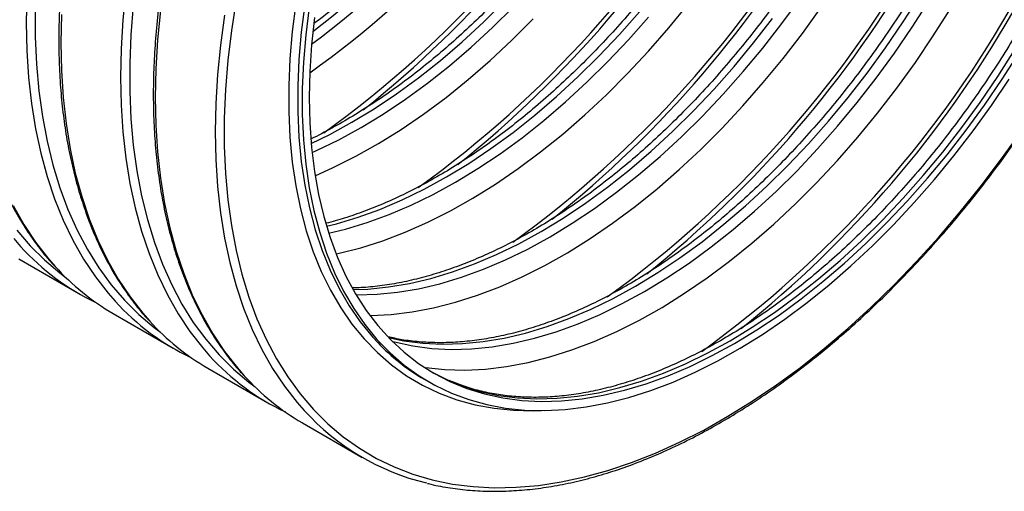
# Model space of a CAD drawing. Header units: millimetres. Extents: x 0 to 140, y 0 to 108.
# Tile 5 of 8: x 110 to 130, y 65 to 74. Entities that reach past the tile are written whole.
import ezdxf

# ---------------------------------------------------------------- set-up
doc = ezdxf.new("R2010")
doc.units = ezdxf.units.MM
doc.header["$LTSCALE"] = 0.5

msp = doc.modelspace()

# ---------------------------------------------------------------- linework, layer by layer
for p, q in [((110.118, 69.492), (111.312, 68.803)), ((112.003, 68.404), (113.198, 67.714)), ((113.889, 67.315), (115.083, 66.626)), ((118.207, 67.093), (118.298, 67.041)), ((115.774, 66.227), (116.969, 65.537))]:
    msp.add_line(p, q)
at = {"flags": 128}
for points in [[(112.254, 74.844), (112.195, 74.255), (112.16, 73.678), (112.148, 73.112), (112.16, 72.56), (112.195, 72.023), (112.254, 71.501), (112.335, 70.997), (112.44, 70.512), (112.567, 70.046), (112.716, 69.6), (112.888, 69.177), (113.081, 68.776), (113.296, 68.399), (113.531, 68.046), (113.787, 67.719), (113.924, 67.562)], [(110.275, 74.766), (110.263, 74.201), (110.275, 73.648), (110.31, 73.111), (110.368, 72.59), (110.45, 72.086), (110.554, 71.6), (110.681, 71.134), (110.831, 70.689), (111.002, 70.265), (111.196, 69.864), (111.41, 69.487), (111.646, 69.134), (111.901, 68.807), (112.038, 68.651)], [(114.452, 74.65), (114.358, 74.048), (114.288, 73.454), (114.241, 72.871), (114.217, 72.3), (114.217, 71.741), (114.241, 71.197), (114.288, 70.668), (114.358, 70.157), (114.452, 69.663), (114.568, 69.188), (114.708, 68.733), (114.869, 68.3), (115.053, 67.89), (115.258, 67.503), (115.485, 67.14), (115.732, 66.802), (115.999, 66.49), (116.285, 66.205), (116.59, 65.948), (116.912, 65.718), (117.252, 65.517), (117.609, 65.345), (117.98, 65.202), (118.367, 65.089), (118.767, 65.006), (119.18, 64.954), (119.604, 64.932), (120.04, 64.94), (120.485, 64.978), (120.939, 65.047), (121.4, 65.146), (121.868, 65.275), (122.341, 65.433), (122.819, 65.621), (123.3, 65.837), (123.783, 66.082), (124.266, 66.355), (124.75, 66.654), (125.232, 66.98), (125.711, 67.331), (126.187, 67.707), (126.657, 68.107), (127.122, 68.53), (127.58, 68.974), (128.03, 69.44), (128.47, 69.925), (128.9, 70.429), (129.319, 70.95), (129.726, 71.487), (130.119, 72.039)], [(116.846, 68.778), (116.864, 68.777), (117.265, 68.788), (117.675, 68.829), (118.094, 68.899), (118.52, 68.999), (118.952, 69.129), (119.389, 69.288), (119.829, 69.475), (120.272, 69.69), (120.716, 69.933), (121.16, 70.203), (121.603, 70.499), (122.044, 70.82), (122.48, 71.166), (122.912, 71.535), (123.338, 71.927), (123.757, 72.34), (124.168, 72.773), (124.569, 73.225), (124.959, 73.695), (125.338, 74.182), (125.704, 74.684)], [(117.491, 67.926), (117.8, 67.862), (118.178, 67.813), (118.569, 67.793), (118.97, 67.804), (119.38, 67.844), (119.799, 67.915), (120.225, 68.015), (120.657, 68.145), (121.094, 68.303), (121.534, 68.491), (121.977, 68.706), (122.421, 68.949), (122.865, 69.219), (123.308, 69.515), (123.749, 69.836), (124.185, 70.182), (124.617, 70.551), (125.043, 70.942), (125.462, 71.355), (125.872, 71.789), (126.273, 72.241), (126.664, 72.711), (127.043, 73.198), (127.409, 73.7), (127.761, 74.215), (128.099, 74.744)], [(110.446, 74.477), (110.446, 73.918), (110.469, 73.374), (110.516, 72.845), (110.587, 72.334), (110.681, 71.84), (110.797, 71.365), (110.936, 70.911), (111.098, 70.478), (111.282, 70.067), (111.487, 69.68), (111.714, 69.317), (111.961, 68.979), (112.227, 68.667), (112.514, 68.382), (112.818, 68.125), (112.945, 68.03)], [(112.402, 74.543), (112.355, 73.96), (112.331, 73.388), (112.331, 72.83), (112.355, 72.286), (112.402, 71.757), (112.472, 71.245), (112.566, 70.751), (112.683, 70.276), (112.822, 69.822), (112.984, 69.389), (113.168, 68.978), (113.373, 68.591), (113.599, 68.228), (113.846, 67.891), (114.113, 67.579), (114.399, 67.294), (114.704, 67.036), (114.83, 66.941)], [(115.644, 74.585), (115.573, 74.028), (115.526, 73.482), (115.503, 72.946), (115.503, 72.424), (115.526, 71.916), (115.573, 71.423), (115.644, 70.948), (115.737, 70.491), (115.853, 70.053), (115.992, 69.636), (116.152, 69.24), (116.335, 68.868), (116.539, 68.519), (116.763, 68.195), (117.008, 67.897), (117.272, 67.625), (117.555, 67.38), (117.855, 67.163), (118.173, 66.975), (118.507, 66.816), (118.857, 66.686), (119.22, 66.586), (119.598, 66.515), (119.988, 66.475), (120.389, 66.465), (120.544, 66.47)], [(115.822, 74.562), (115.753, 74.01), (115.706, 73.469), (115.683, 72.939), (115.683, 72.422), (115.706, 71.919), (115.753, 71.431), (115.822, 70.96), (115.914, 70.508), (116.029, 70.074), (116.167, 69.661), (116.326, 69.27), (116.507, 68.901), (116.709, 68.555), (116.931, 68.235), (117.173, 67.939), (117.278, 67.826)], [(115.912, 74.509), (115.843, 73.958), (115.796, 73.417), (115.773, 72.887), (115.773, 72.37), (115.796, 71.867), (115.843, 71.379), (115.912, 70.908), (116.005, 70.455), (116.12, 70.022), (116.257, 69.609), (116.416, 69.217), (116.597, 68.849), (116.799, 68.503), (117.021, 68.183), (117.263, 67.887), (117.525, 67.618), (117.805, 67.376), (118.102, 67.161), (118.417, 66.975), (118.748, 66.817), (119.094, 66.688), (119.454, 66.589), (119.828, 66.519), (120.214, 66.48), (120.611, 66.47), (121.018, 66.49), (121.435, 66.541), (121.859, 66.621), (122.291, 66.731), (122.728, 66.87), (123.169, 67.038), (123.614, 67.234), (124.061, 67.459), (124.509, 67.711), (124.957, 67.989), (125.403, 68.294), (125.846, 68.623), (126.285, 68.977), (126.72, 69.354), (127.148, 69.753), (127.569, 70.174), (127.981, 70.614), (128.383, 71.073), (128.775, 71.55), (129.155, 72.044), (129.522, 72.552), (129.875, 73.074)], [(115.951, 71.79), (116.32, 71.972), (116.764, 72.215), (117.208, 72.484), (117.651, 72.78), (118.092, 73.102), (118.529, 73.447), (118.961, 73.816), (119.386, 74.208), (119.805, 74.621)], [(115.968, 71.612), (116.058, 71.652), (116.501, 71.867), (116.945, 72.11), (117.389, 72.38), (117.832, 72.676), (118.273, 72.997), (118.709, 73.343), (119.141, 73.712), (119.567, 74.104), (119.986, 74.517)], [(116.447, 69.592), (116.506, 69.605), (116.941, 69.716), (117.382, 69.856), (117.827, 70.025), (118.276, 70.223), (118.727, 70.45), (119.178, 70.704), (119.63, 70.985), (120.08, 71.292), (120.527, 71.624), (120.97, 71.981), (121.408, 72.361), (121.84, 72.764), (122.264, 73.188), (122.68, 73.632), (123.086, 74.095), (123.481, 74.577)], [(117.122, 68.364), (117.133, 68.364), (117.543, 68.385), (117.964, 68.435), (118.392, 68.516), (118.827, 68.627), (119.268, 68.767), (119.713, 68.937), (120.162, 69.135), (120.612, 69.361), (121.064, 69.615), (121.515, 69.896), (121.965, 70.203), (122.412, 70.536), (122.856, 70.892), (123.294, 71.273), (123.725, 71.675), (124.15, 72.099), (124.565, 72.544), (124.971, 73.007), (125.366, 73.488), (125.75, 73.985), (126.12, 74.498)], [(117.567, 67.849), (117.614, 67.837), (117.98, 67.758), (118.359, 67.708), (118.75, 67.689), (119.151, 67.699), (119.561, 67.74), (119.98, 67.811), (120.406, 67.911), (120.838, 68.04), (121.274, 68.199), (121.715, 68.386), (122.158, 68.602), (122.602, 68.845), (123.046, 69.115), (123.489, 69.41), (123.929, 69.732), (124.366, 70.077), (124.798, 70.446), (125.224, 70.838), (125.643, 71.251), (126.053, 71.684), (126.454, 72.137), (126.845, 72.607), (127.223, 73.093), (127.589, 73.595), (127.942, 74.111), (128.28, 74.639)], [(118.213, 67.328), (118.228, 67.325), (118.618, 67.285), (119.018, 67.276), (119.429, 67.296), (119.849, 67.347), (120.277, 67.428), (120.712, 67.538), (121.153, 67.679), (121.598, 67.848), (122.047, 68.046), (122.498, 68.273), (122.95, 68.527), (123.401, 68.808), (123.851, 69.115), (124.298, 69.447), (124.741, 69.804), (125.179, 70.184), (125.611, 70.587), (126.035, 71.011), (126.451, 71.455), (126.857, 71.918), (127.252, 72.399), (127.635, 72.897), (128.005, 73.41), (128.362, 73.936), (128.703, 74.475)], [(110.966, 74.367), (110.954, 73.802), (110.966, 73.249), (111.001, 72.712), (111.059, 72.191), (111.141, 71.687), (111.245, 71.201), (111.372, 70.735), (111.522, 70.29), (111.694, 69.866), (111.887, 69.465), (112.102, 69.088), (112.337, 68.735), (112.592, 68.408), (112.729, 68.252)], [(112.945, 74.445), (112.887, 73.856), (112.851, 73.279), (112.84, 72.713), (112.851, 72.161), (112.887, 71.624), (112.945, 71.102), (113.026, 70.598), (113.131, 70.113), (113.258, 69.647), (113.408, 69.201), (113.579, 68.778), (113.773, 68.377), (113.987, 68), (114.222, 67.647), (114.478, 67.319), (114.615, 67.163)], [(114.221, 74.354), (114.139, 73.756), (114.081, 73.167), (114.046, 72.589), (114.034, 72.024), (114.046, 71.471), (114.081, 70.934), (114.139, 70.413), (114.221, 69.909), (114.325, 69.423), (114.452, 68.957), (114.602, 68.512), (114.774, 68.088), (114.967, 67.687), (115.182, 67.31), (115.417, 66.957), (115.672, 66.63), (115.809, 66.474)], [(116.016, 74.302), (115.958, 73.76), (115.923, 73.228), (115.912, 72.708), (115.923, 72.202), (115.958, 71.711), (116.016, 71.236), (116.097, 70.778), (116.201, 70.339), (116.327, 69.92), (116.475, 69.522), (116.645, 69.147), (116.837, 68.794), (117.049, 68.465), (117.281, 68.162), (117.532, 67.885), (117.803, 67.634), (118.091, 67.41), (118.397, 67.215), (118.719, 67.048), (119.057, 66.909), (119.41, 66.801), (119.776, 66.721), (120.154, 66.672), (120.545, 66.653), (120.946, 66.663), (121.356, 66.704), (121.775, 66.774), (122.201, 66.874), (122.633, 67.004), (123.07, 67.163), (123.51, 67.35), (123.953, 67.565), (124.397, 67.808), (124.841, 68.078), (125.284, 68.374), (125.724, 68.695), (126.161, 69.041), (126.593, 69.41), (127.019, 69.802), (127.438, 70.215), (127.848, 70.648), (128.249, 71.1), (128.64, 71.57), (129.018, 72.057), (129.385, 72.559), (129.737, 73.075), (130.075, 73.603)], [(116.029, 71.15), (116.39, 71.312), (116.841, 71.538), (117.293, 71.792), (117.744, 72.073), (118.194, 72.38), (118.641, 72.713), (119.084, 73.069), (119.523, 73.45), (119.954, 73.852), (120.379, 74.276)], [(116.257, 70.142), (116.454, 70.192), (116.886, 70.322), (117.323, 70.48), (117.763, 70.668), (118.206, 70.883), (118.65, 71.126), (119.094, 71.396), (119.537, 71.692), (119.977, 72.013), (120.414, 72.359), (120.846, 72.728), (121.272, 73.119), (121.691, 73.532), (122.101, 73.966), (122.502, 74.418)], [(116.299, 70.007), (116.635, 70.088), (117.067, 70.217), (117.503, 70.376), (117.944, 70.563), (118.387, 70.779), (118.831, 71.022), (119.275, 71.292), (119.718, 71.587), (120.158, 71.909), (120.595, 72.254), (121.027, 72.623), (121.453, 73.015), (121.872, 73.428), (122.282, 73.861), (122.683, 74.314)], [(116.786, 68.882), (117.084, 68.892), (117.495, 68.933), (117.913, 69.003), (118.339, 69.104), (118.771, 69.233), (119.208, 69.392), (119.649, 69.579), (120.091, 69.795), (120.536, 70.038), (120.98, 70.307), (121.422, 70.603), (121.863, 70.925), (122.3, 71.27), (122.732, 71.639), (123.158, 72.031), (123.576, 72.444), (123.987, 72.877), (124.388, 73.329), (124.778, 73.8), (125.157, 74.286)], [(118.724, 67.057), (118.967, 66.962), (119.319, 66.853), (119.685, 66.773), (120.064, 66.724), (120.454, 66.705), (120.855, 66.715), (121.266, 66.756), (121.685, 66.826), (122.111, 66.927), (122.543, 67.056), (122.979, 67.215), (123.42, 67.402), (123.863, 67.618), (124.307, 67.861), (124.751, 68.13), (125.194, 68.426), (125.634, 68.747), (126.071, 69.093), (126.503, 69.462), (126.929, 69.854), (127.348, 70.267), (127.758, 70.7), (128.159, 71.152), (128.549, 71.623), (128.928, 72.109), (129.294, 72.611), (129.647, 73.127), (129.984, 73.655)], [(110.002, 70.554), (110.216, 70.177), (110.451, 69.824), (110.707, 69.496), (110.844, 69.34)], [(110.075, 70.068), (110.342, 69.756), (110.628, 69.471), (110.933, 69.213), (111.059, 69.118)], [(110.015, 69.896), (110.153, 69.739)], [(118.353, 67.241), (118.629, 67.1), (118.724, 67.057)]]:
    msp.add_lwpolyline(points, dxfattribs=at)
for centre, radius, start, end in [((103.426, 89.714), 21.837, 305.8023, 354.1609), ((104.759, 88.944), 19.297, 305.3458, 354.6596), ((104.658, 89.002), 18.964, 306.5806, 353.4247), ((104.387, 89.159), 19.067, 307.4628, 352.5426), ((103.01, 89.956), 22.394, 308.6247, 351.2028), ((105.312, 88.625), 21.837, 305.8023, 354.1609), ((104.895, 88.867), 22.394, 308.6247, 351.2028), ((107.197, 87.537), 21.837, 305.8023, 354.1609), ((106.781, 87.779), 22.394, 308.6247, 351.2028), ((109.083, 86.448), 21.837, 305.8023, 354.1609), ((108.667, 86.69), 22.394, 308.6247, 351.2028), ((110.969, 85.36), 21.837, 305.8023, 354.1609), ((110.552, 85.602), 22.394, 308.6247, 351.2028), ((113.727, 72.982), 4.826, 222.2101, 244.7174), ((114.438, 72.604), 4.855, 222.2413, 239.9013), ((115.613, 71.893), 4.826, 222.2101, 244.7174), ((116.323, 71.515), 4.855, 222.2413, 239.9013), ((120.298, 70.701), 4.17, 223.5967, 239.9101), ((117.498, 70.805), 4.826, 222.2101, 244.7174), ((118.209, 70.427), 4.855, 222.2413, 239.9013), ((119.373, 69.703), 4.809, 222.1842, 256.4732)]:
    msp.add_arc(centre, radius, start, end)
for points, knots in [([(117.245, 97.83), (117.189, 97.844), (117.007, 97.888), (116.688, 97.934), (116.287, 97.969), (115.876, 97.975), (115.456, 97.954), (115.027, 97.906), (114.591, 97.832), (114.149, 97.73), (113.701, 97.601), (113.249, 97.446), (112.793, 97.265), (112.335, 97.058), (111.875, 96.826), (111.415, 96.569), (110.955, 96.288), (110.496, 95.983), (110.039, 95.656), (109.586, 95.306), (109.137, 94.935), (108.693, 94.543), (108.255, 94.131), (107.824, 93.7), (107.401, 93.251), (106.987, 92.785), (106.582, 92.302), (106.187, 91.805), (105.804, 91.293), (105.432, 90.769), (105.074, 90.232), (104.729, 89.685), (104.398, 89.127), (104.082, 88.562), (103.781, 87.988), (103.497, 87.409), (103.229, 86.825), (102.979, 86.237), (102.747, 85.646), (102.533, 85.054), (102.338, 84.462), (102.162, 83.871), (102.006, 83.283), (101.869, 82.698), (101.753, 82.118), (101.658, 81.544), (101.583, 80.977), (101.529, 80.418), (101.496, 79.869), (101.484, 79.331), (101.493, 78.805), (101.523, 78.291), (101.575, 77.792), (101.647, 77.307), (101.741, 76.839), (101.855, 76.387), (101.99, 75.954), (102.144, 75.54), (102.319, 75.145), (102.514, 74.772), (102.727, 74.42), (102.96, 74.092), (103.145, 73.856), (103.259, 73.738), (103.282, 73.713)], [0, 0, 0, 0, 0.0072728, 0.0236344, 0.0400144, 0.0564139, 0.0728323, 0.0892683, 0.1057196, 0.1221836, 0.1386578, 0.1551397, 0.1716271, 0.1881181, 0.2046113, 0.2211053, 0.2375991, 0.2540921, 0.2705838, 0.2870739, 0.3035624, 0.3200491, 0.3365341, 0.3530174, 0.3694992, 0.3859796, 0.4024586, 0.4189366, 0.4354136, 0.4518898, 0.4683655, 0.4848408, 0.5013158, 0.5177908, 0.534266, 0.5507414, 0.5672173, 0.5836939, 0.6001714, 0.6166499, 0.6331296, 0.6496108, 0.6660935, 0.6825779, 0.6990643, 0.7155526, 0.732043, 0.7485354, 0.7650299, 0.7815262, 0.7980242, 0.8145233, 0.831023, 0.847522, 0.8640191, 0.8805127, 0.8970009, 0.9134815, 0.9299517, 0.9464089, 0.9628504, 0.9792739, 0.9956777, 1, 1, 1, 1]), ([(119.131, 96.742), (119.075, 96.755), (118.893, 96.799), (118.573, 96.845), (118.173, 96.88), (117.761, 96.886), (117.341, 96.866), (116.913, 96.818), (116.477, 96.743), (116.034, 96.641), (115.587, 96.513), (115.134, 96.358), (114.679, 96.176), (114.22, 95.97), (113.761, 95.737), (113.3, 95.481), (112.84, 95.2), (112.381, 94.895), (111.925, 94.567), (111.472, 94.217), (111.023, 93.846), (110.579, 93.454), (110.141, 93.042), (109.71, 92.611), (109.287, 92.162), (108.872, 91.696), (108.467, 91.214), (108.073, 90.716), (107.689, 90.205), (107.318, 89.68), (106.959, 89.144), (106.614, 88.596), (106.283, 88.039), (105.967, 87.473), (105.667, 86.9), (105.382, 86.321), (105.115, 85.736), (104.865, 85.148), (104.633, 84.558), (104.419, 83.966), (104.224, 83.374), (104.048, 82.783), (103.891, 82.194), (103.755, 81.609), (103.639, 81.029), (103.543, 80.455), (103.468, 79.888), (103.414, 79.33), (103.381, 78.781), (103.369, 78.243), (103.379, 77.716), (103.409, 77.203), (103.46, 76.703), (103.533, 76.219), (103.626, 75.75), (103.74, 75.299), (103.875, 74.865), (104.03, 74.451), (104.205, 74.057), (104.399, 73.683), (104.612, 73.331), (104.845, 73.003), (105.031, 72.768), (105.144, 72.65), (105.168, 72.625)], [0, 0, 0, 0, 0.007273, 0.023634, 0.040014, 0.056414, 0.072832, 0.089268, 0.10572, 0.122184, 0.138658, 0.15514, 0.171627, 0.188118, 0.204611, 0.221105, 0.237599, 0.254092, 0.270584, 0.287074, 0.303562, 0.320049, 0.336534, 0.353017, 0.369499, 0.38598, 0.402459, 0.418937, 0.435414, 0.45189, 0.468365, 0.484841, 0.501316, 0.517791, 0.534266, 0.550741, 0.567217, 0.583694, 0.600171, 0.61665, 0.63313, 0.649611, 0.666093, 0.682578, 0.699064, 0.715553, 0.732043, 0.748535, 0.76503, 0.781526, 0.798024, 0.814523, 0.831023, 0.847522, 0.864019, 0.880513, 0.897001, 0.913481, 0.929952, 0.946409, 0.96285, 0.979274, 0.995678, 1, 1, 1, 1]), ([(121.016, 95.653), (120.96, 95.667), (120.779, 95.711), (120.459, 95.756), (120.058, 95.791), (119.647, 95.798), (119.227, 95.777), (118.798, 95.729), (118.362, 95.655), (117.92, 95.553), (117.472, 95.424), (117.02, 95.269), (116.564, 95.088), (116.106, 94.881), (115.646, 94.649), (115.186, 94.392), (114.726, 94.111), (114.267, 93.806), (113.811, 93.479), (113.357, 93.129), (112.908, 92.758), (112.465, 92.366), (112.027, 91.954), (111.596, 91.523), (111.172, 91.074), (110.758, 90.608), (110.353, 90.125), (109.958, 89.628), (109.575, 89.116), (109.204, 88.592), (108.845, 88.055), (108.5, 87.507), (108.169, 86.95), (107.853, 86.384), (107.552, 85.811), (107.268, 85.232), (107.001, 84.648), (106.75, 84.06), (106.518, 83.469), (106.304, 82.877), (106.109, 82.285), (105.933, 81.694), (105.777, 81.106), (105.641, 80.521), (105.525, 79.941), (105.429, 79.367), (105.354, 78.8), (105.3, 78.241), (105.267, 77.692), (105.255, 77.154), (105.264, 76.628), (105.294, 76.114), (105.346, 75.615), (105.418, 75.13), (105.512, 74.662), (105.626, 74.21), (105.761, 73.777), (105.916, 73.363), (106.09, 72.968), (106.285, 72.595), (106.498, 72.243), (106.731, 71.915), (106.916, 71.679), (107.03, 71.561), (107.054, 71.536)], [0, 0, 0, 0, 0.007273, 0.023634, 0.040014, 0.056414, 0.072832, 0.089268, 0.10572, 0.122184, 0.138658, 0.15514, 0.171627, 0.188118, 0.204611, 0.221105, 0.237599, 0.254092, 0.270584, 0.287074, 0.303562, 0.320049, 0.336534, 0.353017, 0.369499, 0.38598, 0.402459, 0.418937, 0.435414, 0.45189, 0.468365, 0.484841, 0.501316, 0.517791, 0.534266, 0.550741, 0.567217, 0.583694, 0.600171, 0.61665, 0.63313, 0.649611, 0.666093, 0.682578, 0.699064, 0.715553, 0.732043, 0.748535, 0.76503, 0.781526, 0.798024, 0.814523, 0.831023, 0.847522, 0.864019, 0.880513, 0.897001, 0.913481, 0.929952, 0.946409, 0.96285, 0.979274, 0.995678, 1, 1, 1, 1]), ([(122.902, 94.565), (122.846, 94.578), (122.664, 94.622), (122.344, 94.668), (121.944, 94.703), (121.532, 94.709), (121.112, 94.689), (120.684, 94.641), (120.248, 94.566), (119.805, 94.464), (119.358, 94.336), (118.906, 94.181), (118.45, 93.999), (117.992, 93.793), (117.532, 93.56), (117.071, 93.304), (116.611, 93.022), (116.153, 92.718), (115.696, 92.39), (115.243, 92.04), (114.794, 91.669), (114.35, 91.277), (113.912, 90.865), (113.481, 90.434), (113.058, 89.985), (112.644, 89.519), (112.239, 89.037), (111.844, 88.539), (111.461, 88.028), (111.089, 87.503), (110.73, 86.966), (110.385, 86.419), (110.054, 85.862), (109.738, 85.296), (109.438, 84.723), (109.154, 84.143), (108.886, 83.559), (108.636, 82.971), (108.404, 82.38), (108.19, 81.789), (107.995, 81.197), (107.819, 80.606), (107.663, 80.017), (107.526, 79.432), (107.41, 78.852), (107.314, 78.278), (107.24, 77.711), (107.186, 77.153), (107.152, 76.604), (107.141, 76.066), (107.15, 75.539), (107.18, 75.026), (107.232, 74.526), (107.304, 74.041), (107.397, 73.573), (107.512, 73.122), (107.646, 72.688), (107.801, 72.274), (107.976, 71.88), (108.17, 71.506), (108.383, 71.154), (108.616, 70.826), (108.802, 70.591), (108.916, 70.472), (108.939, 70.448)], [0, 0, 0, 0, 0.007273, 0.023634, 0.040014, 0.056414, 0.072832, 0.089268, 0.10572, 0.122184, 0.138658, 0.15514, 0.171627, 0.188118, 0.204611, 0.221105, 0.237599, 0.254092, 0.270584, 0.287074, 0.303562, 0.320049, 0.336534, 0.353017, 0.369499, 0.38598, 0.402459, 0.418937, 0.435414, 0.45189, 0.468365, 0.484841, 0.501316, 0.517791, 0.534266, 0.550741, 0.567217, 0.583694, 0.600171, 0.61665, 0.63313, 0.649611, 0.666093, 0.682578, 0.699064, 0.715553, 0.732043, 0.748535, 0.76503, 0.781526, 0.798024, 0.814523, 0.831023, 0.847522, 0.864019, 0.880513, 0.897001, 0.913481, 0.929952, 0.946409, 0.96285, 0.979274, 0.995678, 1, 1, 1, 1]), ([(124.787, 93.476), (124.731, 93.49), (124.55, 93.534), (124.23, 93.579), (123.829, 93.614), (123.418, 93.621), (122.998, 93.6), (122.569, 93.552), (122.133, 93.478), (121.691, 93.376), (121.243, 93.247), (120.791, 93.092), (120.335, 92.911), (119.877, 92.704), (119.417, 92.472), (118.957, 92.215), (118.497, 91.934), (118.038, 91.629), (117.582, 91.302), (117.129, 90.952), (116.68, 90.581), (116.236, 90.189), (115.798, 89.777), (115.367, 89.346), (114.944, 88.897), (114.529, 88.431), (114.124, 87.948), (113.73, 87.451), (113.346, 86.939), (112.975, 86.415), (112.616, 85.878), (112.271, 85.33), (111.94, 84.773), (111.624, 84.207), (111.323, 83.634), (111.039, 83.055), (110.772, 82.471), (110.522, 81.883), (110.289, 81.292), (110.075, 80.7), (109.88, 80.108), (109.704, 79.517), (109.548, 78.929), (109.412, 78.344), (109.296, 77.764), (109.2, 77.19), (109.125, 76.623), (109.071, 76.064), (109.038, 75.515), (109.026, 74.977), (109.035, 74.451), (109.066, 73.937), (109.117, 73.437), (109.19, 72.953), (109.283, 72.485), (109.397, 72.033), (109.532, 71.6), (109.687, 71.186), (109.861, 70.791), (110.056, 70.418), (110.269, 70.066), (110.502, 69.738), (110.688, 69.502), (110.801, 69.384), (110.825, 69.359)], [0, 0, 0, 0, 0.007273, 0.023634, 0.040014, 0.056414, 0.072832, 0.089268, 0.10572, 0.122184, 0.138658, 0.15514, 0.171627, 0.188118, 0.204611, 0.221105, 0.237599, 0.254092, 0.270584, 0.287074, 0.303562, 0.320049, 0.336534, 0.353017, 0.369499, 0.38598, 0.402459, 0.418937, 0.435414, 0.45189, 0.468365, 0.484841, 0.501316, 0.517791, 0.534266, 0.550741, 0.567217, 0.583694, 0.600171, 0.61665, 0.63313, 0.649611, 0.666093, 0.682578, 0.699064, 0.715553, 0.732043, 0.748535, 0.76503, 0.781526, 0.798024, 0.814523, 0.831023, 0.847522, 0.864019, 0.880513, 0.897001, 0.913481, 0.929952, 0.946409, 0.96285, 0.979274, 0.995678, 1, 1, 1, 1]), ([(126.673, 92.388), (126.617, 92.401), (126.435, 92.445), (126.115, 92.491), (125.715, 92.526), (125.304, 92.532), (124.883, 92.512), (124.455, 92.464), (124.019, 92.389), (123.577, 92.287), (123.129, 92.159), (122.677, 92.004), (122.221, 91.822), (121.763, 91.616), (121.303, 91.383), (120.843, 91.126), (120.382, 90.845), (119.924, 90.541), (119.467, 90.213), (119.014, 89.863), (118.565, 89.492), (118.121, 89.1), (117.683, 88.688), (117.252, 88.257), (116.829, 87.808), (116.415, 87.342), (116.01, 86.86), (115.615, 86.362), (115.232, 85.851), (114.86, 85.326), (114.502, 84.789), (114.156, 84.242), (113.826, 83.685), (113.51, 83.119), (113.209, 82.546), (112.925, 81.966), (112.657, 81.382), (112.407, 80.794), (112.175, 80.203), (111.961, 79.612), (111.766, 79.02), (111.59, 78.429), (111.434, 77.84), (111.297, 77.255), (111.181, 76.675), (111.086, 76.101), (111.011, 75.534), (110.957, 74.976), (110.924, 74.427), (110.912, 73.889), (110.921, 73.362), (110.951, 72.849), (111.003, 72.349), (111.075, 71.864), (111.169, 71.396), (111.283, 70.945), (111.417, 70.511), (111.572, 70.097), (111.747, 69.703), (111.941, 69.329), (112.154, 68.977), (112.388, 68.649), (112.573, 68.414), (112.687, 68.295), (112.71, 68.271)], [0, 0, 0, 0, 0.007273, 0.023634, 0.040014, 0.056414, 0.072832, 0.089268, 0.10572, 0.122184, 0.138658, 0.15514, 0.171627, 0.188118, 0.204611, 0.221105, 0.237599, 0.254092, 0.270584, 0.287074, 0.303562, 0.320049, 0.336534, 0.353017, 0.369499, 0.38598, 0.402459, 0.418937, 0.435414, 0.45189, 0.468365, 0.484841, 0.501316, 0.517791, 0.534266, 0.550741, 0.567217, 0.583694, 0.600171, 0.61665, 0.63313, 0.649611, 0.666093, 0.682578, 0.699064, 0.715553, 0.732043, 0.748535, 0.76503, 0.781526, 0.798024, 0.814523, 0.831023, 0.847522, 0.864019, 0.880513, 0.897001, 0.913481, 0.929952, 0.946409, 0.96285, 0.979274, 0.995678, 1, 1, 1, 1]), ([(128.558, 91.299), (128.503, 91.313), (128.321, 91.357), (128.001, 91.402), (127.6, 91.437), (127.189, 91.444), (126.769, 91.423), (126.34, 91.375), (125.905, 91.3), (125.462, 91.199), (125.014, 91.07), (124.562, 90.915), (124.107, 90.734), (123.648, 90.527), (123.189, 90.295), (122.728, 90.038), (122.268, 89.757), (121.809, 89.452), (121.353, 89.125), (120.9, 88.775), (120.451, 88.404), (120.007, 88.012), (119.569, 87.6), (119.138, 87.169), (118.715, 86.72), (118.3, 86.254), (117.895, 85.771), (117.501, 85.274), (117.117, 84.762), (116.746, 84.238), (116.387, 83.701), (116.042, 83.153), (115.711, 82.596), (115.395, 82.03), (115.095, 81.457), (114.81, 80.878), (114.543, 80.294), (114.293, 79.706), (114.06, 79.115), (113.847, 78.523), (113.651, 77.931), (113.476, 77.34), (113.319, 76.752), (113.183, 76.167), (113.067, 75.587), (112.971, 75.013), (112.896, 74.446), (112.842, 73.887), (112.809, 73.338), (112.797, 72.8), (112.806, 72.274), (112.837, 71.76), (112.888, 71.26), (112.961, 70.776), (113.054, 70.307), (113.168, 69.856), (113.303, 69.423), (113.458, 69.009), (113.633, 68.614), (113.827, 68.241), (114.04, 67.889), (114.273, 67.561), (114.459, 67.325), (114.572, 67.207), (114.596, 67.182)], [0, 0, 0, 0, 0.0072728, 0.0236344, 0.0400144, 0.0564139, 0.0728323, 0.0892683, 0.1057196, 0.1221836, 0.1386578, 0.1551397, 0.1716271, 0.1881181, 0.2046113, 0.2211053, 0.2375991, 0.2540921, 0.2705838, 0.2870739, 0.3035624, 0.3200491, 0.3365341, 0.3530174, 0.3694992, 0.3859796, 0.4024586, 0.4189366, 0.4354136, 0.4518898, 0.4683655, 0.4848408, 0.5013158, 0.5177908, 0.534266, 0.5507414, 0.5672173, 0.5836939, 0.6001714, 0.6166499, 0.6331296, 0.6496108, 0.6660935, 0.6825779, 0.6990643, 0.7155526, 0.732043, 0.7485354, 0.7650299, 0.7815262, 0.7980242, 0.8145233, 0.831023, 0.847522, 0.8640191, 0.8805127, 0.8970009, 0.9134815, 0.9299517, 0.9464089, 0.9628504, 0.9792739, 0.9956777, 1, 1, 1, 1]), ([(128.115, 88.548), (128.151, 88.482), (128.246, 88.307), (128.38, 88.001), (128.517, 87.632), (128.635, 87.244), (128.733, 86.837), (128.811, 86.414), (128.869, 85.973), (128.907, 85.518), (128.921, 85.147), (128.924, 84.846), (128.92, 84.54), (128.903, 84.125), (128.861, 83.621), (128.799, 83.107), (128.717, 82.585), (128.614, 82.056), (128.492, 81.521), (128.35, 80.982), (128.188, 80.44), (128.007, 79.897), (127.808, 79.353), (127.591, 78.81), (127.356, 78.27), (127.104, 77.734), (126.835, 77.203), (126.551, 76.678), (126.252, 76.161), (125.939, 75.654), (125.612, 75.157), (125.272, 74.671), (124.921, 74.199), (124.559, 73.74), (124.187, 73.297), (123.805, 72.87), (123.416, 72.461), (123.02, 72.07), (122.617, 71.698), (122.21, 71.346), (121.799, 71.016), (121.385, 70.707), (120.969, 70.421), (120.552, 70.158), (120.136, 69.919), (119.721, 69.705), (119.309, 69.515), (118.9, 69.351), (118.496, 69.212), (118.097, 69.099), (117.705, 69.011), (117.32, 68.951), (117.012, 68.919), (116.837, 68.917), (116.782, 68.916)], [0, 0, 0, 0, 0.012383, 0.032555, 0.052668, 0.072734, 0.092766, 0.112775, 0.132767, 0.152751, 0.172732, 0.180065, 0.190552, 0.210532, 0.230518, 0.25051, 0.270508, 0.290513, 0.310525, 0.330543, 0.350568, 0.370598, 0.390633, 0.410673, 0.430717, 0.450763, 0.470812, 0.490863, 0.510914, 0.530965, 0.551015, 0.571063, 0.591109, 0.611151, 0.631189, 0.651223, 0.67125, 0.691271, 0.711286, 0.731293, 0.751292, 0.771283, 0.791266, 0.811241, 0.83121, 0.851173, 0.871133, 0.891093, 0.911056, 0.931029, 0.951017, 0.97103, 0.99108, 1, 1, 1, 1]), ([(129.316, 88.425), (129.388, 88.345), (129.538, 88.179), (129.743, 87.898), (129.936, 87.591), (130.11, 87.262), (130.266, 86.913), (130.403, 86.544), (130.52, 86.155), (130.618, 85.749), (130.697, 85.325), (130.755, 84.885), (130.793, 84.43), (130.807, 84.059), (130.809, 83.757), (130.806, 83.452), (130.788, 83.037), (130.747, 82.533), (130.685, 82.019), (130.603, 81.497), (130.5, 80.968), (130.377, 80.433), (130.235, 79.894), (130.074, 79.352), (129.893, 78.808), (129.694, 78.264), (129.476, 77.722), (129.241, 77.181), (128.989, 76.645), (128.721, 76.114), (128.437, 75.59), (128.138, 75.073), (127.824, 74.565), (127.497, 74.068), (127.158, 73.583), (126.807, 73.11), (126.444, 72.652), (126.072, 72.209), (125.691, 71.782), (125.302, 71.372), (124.905, 70.981), (124.503, 70.609), (124.096, 70.258), (123.684, 69.927), (123.27, 69.618), (122.854, 69.332), (122.438, 69.07), (122.021, 68.831), (121.607, 68.616), (121.194, 68.427), (120.786, 68.262), (120.381, 68.123), (119.983, 68.01), (119.59, 67.923), (119.206, 67.862), (118.829, 67.827), (118.461, 67.818), (118.104, 67.836), (117.777, 67.874), (117.576, 67.919), (117.485, 67.94)], [0, 0, 0, 0, 0.016895, 0.034868, 0.052763, 0.070585, 0.088344, 0.106051, 0.123717, 0.141352, 0.158967, 0.176568, 0.194161, 0.211751, 0.218207, 0.22744, 0.245029, 0.262624, 0.280224, 0.29783, 0.315441, 0.333059, 0.350683, 0.368312, 0.385945, 0.403584, 0.421226, 0.438872, 0.45652, 0.474171, 0.491823, 0.509475, 0.527127, 0.544779, 0.562428, 0.580076, 0.59772, 0.615361, 0.632998, 0.650629, 0.668256, 0.685876, 0.703489, 0.721095, 0.738695, 0.756287, 0.773873, 0.791452, 0.809027, 0.8266, 0.844172, 0.861747, 0.879329, 0.896926, 0.914545, 0.932196, 0.94989, 0.967638, 0.985453, 1, 1, 1, 1]), ([(126.736, 88.363), (126.739, 88.352), (126.782, 88.212), (126.846, 87.925), (126.926, 87.502), (126.984, 87.062), (127.022, 86.607), (127.036, 86.236), (127.038, 85.934), (127.035, 85.629), (127.017, 85.214), (126.976, 84.71), (126.914, 84.196), (126.831, 83.674), (126.729, 83.145), (126.606, 82.61), (126.464, 82.071), (126.302, 81.529), (126.122, 80.985), (125.922, 80.441), (125.705, 79.899), (125.47, 79.359), (125.218, 78.822), (124.95, 78.291), (124.666, 77.767), (124.366, 77.25), (124.053, 76.742), (123.726, 76.245), (123.387, 75.76), (123.035, 75.287), (122.673, 74.829), (122.301, 74.386), (121.92, 73.959), (121.53, 73.549), (121.134, 73.158), (120.732, 72.786), (120.325, 72.435), (119.913, 72.104), (119.499, 71.796), (119.083, 71.51), (118.667, 71.247), (118.25, 71.008), (117.835, 70.793), (117.423, 70.604), (117.014, 70.44), (116.623, 70.303), (116.371, 70.235), (116.251, 70.202)], [0, 0, 0, 0, 0.00208, 0.025423, 0.048738, 0.072035, 0.095322, 0.118605, 0.127151, 0.139371, 0.162653, 0.185943, 0.209239, 0.232542, 0.255854, 0.279173, 0.3025, 0.325835, 0.349176, 0.372523, 0.395875, 0.419231, 0.442591, 0.465954, 0.489318, 0.512684, 0.536049, 0.559413, 0.582775, 0.606134, 0.629489, 0.652839, 0.676183, 0.699521, 0.722852, 0.746174, 0.769488, 0.792793, 0.816088, 0.839374, 0.862651, 0.88592, 0.909183, 0.932442, 0.955701, 0.978964, 1, 1, 1, 1]), ([(125.126, 87.782), (125.128, 87.752), (125.144, 87.571), (125.15, 87.324), (125.153, 87.023), (125.149, 86.717), (125.132, 86.302), (125.09, 85.798), (125.028, 85.284), (124.946, 84.762), (124.843, 84.233), (124.721, 83.698), (124.578, 83.159), (124.417, 82.617), (124.236, 82.074), (124.037, 81.53), (123.82, 80.987), (123.585, 80.447), (123.333, 79.911), (123.064, 79.38), (122.78, 78.855), (122.481, 78.338), (122.168, 77.831), (121.841, 77.334), (121.501, 76.848), (121.15, 76.376), (120.788, 75.917), (120.415, 75.474), (120.034, 75.047), (119.645, 74.638), (119.249, 74.247), (118.846, 73.875), (118.439, 73.523), (118.028, 73.193), (117.614, 72.884), (117.198, 72.598), (116.781, 72.335), (116.365, 72.098), (116.087, 71.949), (115.95, 71.886), (115.949, 71.886)], [0, 0, 0, 0, 0.005556, 0.034004, 0.044445, 0.059376, 0.087823, 0.116278, 0.144742, 0.173214, 0.201697, 0.230189, 0.25869, 0.2872, 0.315719, 0.344244, 0.372777, 0.401314, 0.429856, 0.458401, 0.486948, 0.515496, 0.544044, 0.57259, 0.601134, 0.629675, 0.65821, 0.68674, 0.715262, 0.743777, 0.772283, 0.800779, 0.829264, 0.857738, 0.8862, 0.914651, 0.943091, 0.971522, 0.999945, 1, 1, 1, 1]), ([(123.164, 86.576), (123.156, 86.508), (123.128, 86.269), (123.059, 85.85), (122.958, 85.322), (122.835, 84.787), (122.693, 84.248), (122.531, 83.706), (122.351, 83.162), (122.151, 82.618), (121.934, 82.076), (121.699, 81.536), (121.447, 80.999), (121.179, 80.468), (120.894, 79.944), (120.595, 79.427), (120.282, 78.919), (119.955, 78.422), (119.616, 77.937), (119.264, 77.464), (118.902, 77.006), (118.53, 76.563), (118.149, 76.136), (117.759, 75.726), (117.363, 75.335), (116.961, 74.963), (116.553, 74.613), (116.237, 74.354), (116.056, 74.22), (116.013, 74.189)], [0, 0, 0, 0, 0.015491, 0.054323, 0.093169, 0.132027, 0.170899, 0.209783, 0.248677, 0.287582, 0.326496, 0.365416, 0.404343, 0.443274, 0.482208, 0.521143, 0.560078, 0.599012, 0.637941, 0.676866, 0.715784, 0.754694, 0.793595, 0.832484, 0.871362, 0.910226, 0.949075, 0.987909, 1, 1, 1, 1]), ([(118.271, 65.019), (118.279, 65.017), (118.41, 64.98), (118.676, 64.934), (119.069, 64.881), (119.475, 64.859), (119.89, 64.864), (120.314, 64.895), (120.745, 64.954), (121.184, 65.04), (121.629, 65.153), (122.078, 65.292), (122.532, 65.458), (122.989, 65.65), (123.448, 65.867), (123.908, 66.109), (124.368, 66.376), (124.828, 66.667), (125.286, 66.981), (125.741, 67.318), (126.193, 67.677), (126.64, 68.056), (127.081, 68.457), (127.517, 68.876), (127.944, 69.315), (128.364, 69.771), (128.775, 70.244), (129.176, 70.732), (129.566, 71.236), (129.944, 71.753), (130.311, 72.283), (130.664, 72.824), (131.003, 73.375), (131.328, 73.936), (131.638, 74.505), (131.932, 75.081), (132.21, 75.663), (132.47, 76.249), (132.713, 76.838), (132.938, 77.429), (133.144, 78.021), (133.331, 78.613), (133.499, 79.203), (133.647, 79.79), (133.775, 80.373), (133.883, 80.951), (133.97, 81.522), (134.037, 82.086), (134.082, 82.64), (134.105, 83.123), (134.107, 83.418), (134.108, 83.535)], [0, 0, 0, 0, 0.00122, 0.022025, 0.042851, 0.063702, 0.084578, 0.105477, 0.126398, 0.147336, 0.16829, 0.189255, 0.210228, 0.231208, 0.252191, 0.273177, 0.294163, 0.315148, 0.336132, 0.357114, 0.378094, 0.399072, 0.420048, 0.441022, 0.461993, 0.482963, 0.50393, 0.524897, 0.545862, 0.566826, 0.587788, 0.608751, 0.629713, 0.650674, 0.671636, 0.692598, 0.713561, 0.734524, 0.755488, 0.776453, 0.79742, 0.818389, 0.839359, 0.860331, 0.881306, 0.902283, 0.923263, 0.944245, 0.96523, 0.986218, 1, 1, 1, 1]), ([(132.694, 82.694), (132.694, 82.609), (132.692, 82.364), (132.674, 81.948), (132.632, 81.444), (132.57, 80.93), (132.488, 80.408), (132.386, 79.879), (132.263, 79.344), (132.121, 78.805), (131.959, 78.263), (131.778, 77.72), (131.579, 77.176), (131.362, 76.633), (131.127, 76.093), (130.875, 75.557), (130.606, 75.026), (130.322, 74.501), (130.023, 73.984), (129.71, 73.477), (129.383, 72.98), (129.043, 72.494), (128.692, 72.022), (128.33, 71.563), (127.958, 71.12), (127.576, 70.693), (127.187, 70.284), (126.791, 69.893), (126.389, 69.521), (125.981, 69.169), (125.57, 68.839), (125.156, 68.53), (124.74, 68.244), (124.323, 67.981), (123.907, 67.742), (123.492, 67.528), (123.08, 67.338), (122.671, 67.174), (122.267, 67.035), (121.868, 66.922), (121.476, 66.834), (121.091, 66.773), (120.715, 66.738), (120.347, 66.729), (119.989, 66.747), (119.642, 66.79), (119.305, 66.86), (118.99, 66.951), (118.795, 67.032), (118.702, 67.07)], [0, 0, 0, 0, 0.011268, 0.032736, 0.054211, 0.075692, 0.097179, 0.118674, 0.140177, 0.161686, 0.183202, 0.204725, 0.226252, 0.247785, 0.269321, 0.290861, 0.312404, 0.333948, 0.355492, 0.377037, 0.39858, 0.420122, 0.441661, 0.463196, 0.484727, 0.506252, 0.527772, 0.549284, 0.570789, 0.592287, 0.613775, 0.635255, 0.656727, 0.67819, 0.699646, 0.721096, 0.742543, 0.76399, 0.78544, 0.8069, 0.828377, 0.849881, 0.871424, 0.893019, 0.914681, 0.936423, 0.958257, 0.980189, 1, 1, 1, 1])]:
    msp.add_open_spline(points, degree=3, knots=knots)

doc.saveas('drawing.dxf')
